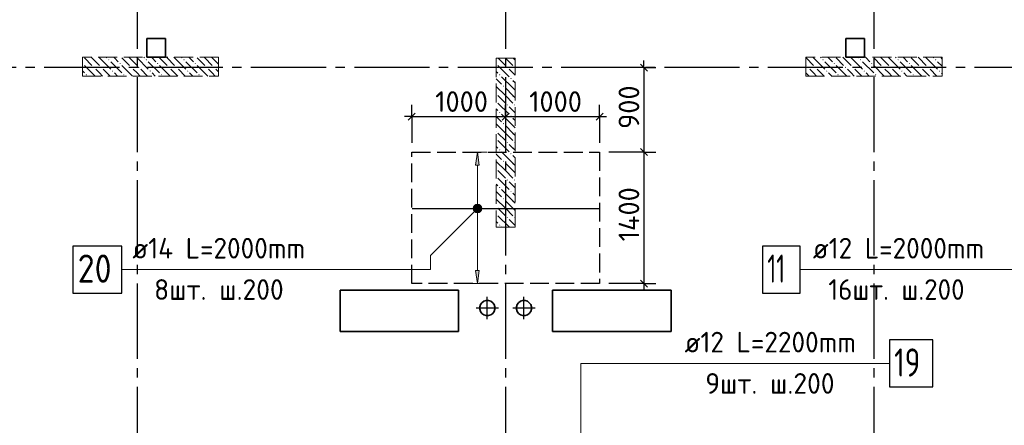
# Model space of a CAD drawing. Header units: millimetres. Extents: x 40580 to 1930067, y -240640 to 81020.
# Tile 82 of 256: x 405850 to 416329, y -216828 to -212509. Entities that reach past the tile are written whole.
import ezdxf

# ---------------------------------------------------------------- set-up
doc = ezdxf.new("R2010")
doc.units = ezdxf.units.MM
for name, pattern in [('______2', [270, 200, -70]), ('______5', [1100, 800, -100, 100, -100]), ('CENTER', [2, 1.25, -0.25, 0.25, -0.25])]:
    doc.linetypes.add(name, pattern=pattern)
for name, color, linetype, lineweight in [('Standard', 7, 'Continuous', 25), ('ДОП Верх по Х', 7, 'Continuous', 25), ('ЖБ Перекрытие верхний уровень', 7, 'Continuous', 35), ('ОСИ', 7, 'CENTER', 15), ('Позиционная метка номер позиции', 7, 'Continuous', 13), ('Примечания', 7, 'Continuous', 13)]:
    doc.layers.add(name, color=color, linetype=linetype, lineweight=lineweight)
doc.layers.add('ЖБ Пилон', color=7, linetype='______2', lineweight=13, true_color=0xa0a0a0)
doc.styles.add('ISOCPEUR', font='isocpeur.ttf')

msp = doc.modelspace()

# ---------------------------------------------------------------- hatches: boundary and pattern name
at = {"layer": 'ДОП Верх по Х', "linetype": 'Continuous', "lineweight": 13, "transparency": 33554687}
for points in [[(410741.9, -214059.4), (410721.9, -213919.4), (410701.9, -214059.4)], [(410689.7, -214500.7), (410754.2, -214500.7), (410740.7, -214487.2)], [(410689.7, -214500.7), (410740.7, -214487.2), (410703.2, -214487.2)], [(410703.2, -214487.2), (410740.7, -214487.2), (410721.9, -214481.9)], [(410684.4, -214519.4), (410759.4, -214519.4), (410754.2, -214500.7)], [(410684.4, -214519.4), (410754.2, -214500.7), (410689.7, -214500.7)], [(410689.7, -214538.2), (410759.4, -214519.4), (410684.4, -214519.4)], [(410689.7, -214538.2), (410754.2, -214538.2), (410759.4, -214519.4)], [(410703.2, -214551.7), (410754.2, -214538.2), (410689.7, -214538.2)], [(410703.2, -214551.7), (410740.7, -214551.7), (410754.2, -214538.2)], [(410740.7, -214551.7), (410703.2, -214551.7), (410721.9, -214556.9)]]:
    msp.add_hatch(color=7, dxfattribs=at).paths.add_polyline_path(points)
msp.add_hatch(color=7, dxfattribs=at).paths.add_polyline_path([(410741.9, -215179.4), (410721.9, -215319.4), (410701.9, -215179.4)], flags=16)
at = {"layer": 'ЖБ Пилон', "linetype": 'Continuous', "lineweight": -3, "transparency": 33554687}
for points in [[(406516.9, -212971.8), (406518.9, -212969.8), (406525.4, -212976.3), (406518.9, -212982.8), (406516.9, -212980.8)], [(406632.4, -213016.3), (406638.9, -213009.8), (406645.4, -213016.3), (406638.9, -213022.8)], [(406712.4, -213016.3), (406718.9, -213009.8), (406725.4, -213016.3), (406718.9, -213022.8)], [(406792.4, -212936.3), (406798.9, -212929.8), (406805.4, -212936.3), (406798.9, -212942.8)], [(406912.4, -212976.3), (406918.9, -212969.8), (406925.4, -212976.3), (406918.9, -212982.8)], [(407032.4, -213016.3), (407038.9, -213009.8), (407045.4, -213016.3), (407038.9, -213022.8)], [(407112.4, -213016.3), (407118.9, -213009.8), (407125.4, -213016.3), (407118.9, -213022.8)], [(407192.4, -212936.3), (407198.9, -212929.8), (407205.4, -212936.3), (407198.9, -212942.8)], [(407312.4, -212976.3), (407318.9, -212969.8), (407325.4, -212976.3), (407318.9, -212982.8)], [(407432.4, -213016.3), (407438.9, -213009.8), (407445.4, -213016.3), (407438.9, -213022.8)], [(407512.4, -213016.3), (407518.9, -213009.8), (407525.4, -213016.3), (407518.9, -213022.8)], [(407592.4, -212936.3), (407598.9, -212929.8), (407605.4, -212936.3), (407598.9, -212942.8)], [(407712.4, -212976.3), (407718.9, -212969.8), (407725.4, -212976.3), (407718.9, -212982.8)], [(407832.4, -213016.3), (407838.9, -213009.8), (407845.4, -213016.3), (407838.9, -213022.8)], [(407912.4, -213016.3), (407918.9, -213009.8), (407925.4, -213016.3), (407918.9, -213022.8)], [(410921.9, -212972.9), (410925.4, -212976.3), (410921.9, -212979.7)], [(411032.4, -213016.3), (411038.9, -213009.8), (411045.4, -213016.3), (411038.9, -213022.8)], [(411112.4, -213016.3), (411118.9, -213009.8), (411121.9, -213012.9), (411121.9, -213019.7), (411118.9, -213022.8)], [(414232.4, -213016.3), (414238.9, -213009.8), (414245.4, -213016.3), (414238.9, -213022.8)], [(414312.4, -213016.3), (414318.9, -213009.8), (414325.4, -213016.3), (414318.9, -213022.8)], [(414392.4, -212936.3), (414398.9, -212929.8), (414405.4, -212936.3), (414398.9, -212942.8)], [(414512.4, -212976.3), (414518.9, -212969.8), (414525.4, -212976.3), (414518.9, -212982.8)], [(414632.4, -213016.3), (414638.9, -213009.8), (414645.4, -213016.3), (414638.9, -213022.8)], [(414712.4, -213016.3), (414718.9, -213009.8), (414725.4, -213016.3), (414718.9, -213022.8)], [(414792.4, -212936.3), (414798.9, -212929.8), (414805.4, -212936.3), (414798.9, -212942.8)], [(414912.4, -212976.3), (414918.9, -212969.8), (414925.4, -212976.3), (414918.9, -212982.8)], [(415032.4, -213016.3), (415038.9, -213009.8), (415045.4, -213016.3), (415038.9, -213022.8)], [(415112.4, -213016.3), (415118.9, -213009.8), (415125.4, -213016.3), (415118.9, -213022.8)], [(415192.4, -212936.3), (415198.9, -212929.8), (415205.4, -212936.3), (415198.9, -212942.8)], [(415312.4, -212976.3), (415318.9, -212969.8), (415325.4, -212976.3), (415318.9, -212982.8)], [(415432.4, -213016.3), (415438.9, -213009.8), (415445.4, -213016.3), (415438.9, -213022.8)], [(415512.4, -213016.3), (415518.9, -213009.8), (415525.4, -213016.3), (415518.9, -213022.8)], [(415592.4, -212936.3), (415598.9, -212929.8), (415605.4, -212936.3), (415598.9, -212942.8)], [(406552.4, -213096.3), (406558.9, -213089.8), (406565.4, -213096.3), (406558.9, -213102.8)], [(406832.4, -213056.3), (406838.9, -213049.8), (406845.4, -213056.3), (406838.9, -213062.8)], [(406952.4, -213096.3), (406958.9, -213089.8), (406965.4, -213096.3), (406958.9, -213102.8)], [(407232.4, -213056.3), (407238.9, -213049.8), (407245.4, -213056.3), (407238.9, -213062.8)], [(407352.4, -213096.3), (407358.9, -213089.8), (407365.4, -213096.3), (407358.9, -213102.8)], [(407632.4, -213056.3), (407638.9, -213049.8), (407645.4, -213056.3), (407638.9, -213062.8)], [(407752.4, -213096.3), (407758.9, -213089.8), (407765.4, -213096.3), (407758.9, -213102.8)], [(410952.4, -213096.3), (410958.9, -213089.8), (410965.4, -213096.3), (410958.9, -213102.8)], [(411072.4, -213136.3), (411078.9, -213129.8), (411085.4, -213136.3), (411078.9, -213142.8)], [(414432.4, -213056.3), (414438.9, -213049.8), (414445.4, -213056.3), (414438.9, -213062.8)], [(414552.4, -213096.3), (414558.9, -213089.8), (414565.4, -213096.3), (414558.9, -213102.8)], [(414832.4, -213056.3), (414838.9, -213049.8), (414845.4, -213056.3), (414838.9, -213062.8)], [(414952.4, -213096.3), (414958.9, -213089.8), (414965.4, -213096.3), (414958.9, -213102.8)], [(415232.4, -213056.3), (415238.9, -213049.8), (415245.4, -213056.3), (415238.9, -213062.8)], [(415352.4, -213096.3), (415358.9, -213089.8), (415365.4, -213096.3), (415358.9, -213102.8)], [(415632.4, -213056.3), (415638.9, -213049.8), (415645.4, -213056.3), (415638.9, -213062.8)], [(410992.4, -213216.3), (410998.9, -213209.8), (411005.4, -213216.3), (410998.9, -213222.8)], [(410921.9, -213292.9), (410925.4, -213296.3), (410921.9, -213299.7)], [(410921.9, -213372.9), (410925.4, -213376.3), (410921.9, -213379.7)], [(411032.4, -213416.3), (411038.9, -213409.8), (411045.4, -213416.3), (411038.9, -213422.8)], [(411112.4, -213416.3), (411118.9, -213409.8), (411121.9, -213412.9), (411121.9, -213419.7), (411118.9, -213422.8)], [(410952.4, -213496.3), (410958.9, -213489.8), (410965.4, -213496.3), (410958.9, -213502.8)], [(411072.4, -213536.3), (411078.9, -213529.8), (411085.4, -213536.3), (411078.9, -213542.8)], [(410992.4, -213616.3), (410998.9, -213609.8), (411005.4, -213616.3), (410998.9, -213622.8)], [(410921.9, -213692.9), (410925.4, -213696.3), (410921.9, -213699.7)], [(410921.9, -213772.9), (410925.4, -213776.3), (410921.9, -213779.7)], [(411032.4, -213816.3), (411038.9, -213809.8), (411045.4, -213816.3), (411038.9, -213822.8)], [(411112.4, -213816.3), (411118.9, -213809.8), (411121.9, -213812.9), (411121.9, -213819.7), (411118.9, -213822.8)], [(410952.4, -213896.3), (410958.9, -213889.8), (410965.4, -213896.3), (410958.9, -213902.8)], [(411072.4, -213936.3), (411078.9, -213929.8), (411085.4, -213936.3), (411078.9, -213942.8)], [(410992.4, -214016.3), (410998.9, -214009.8), (411005.4, -214016.3), (410998.9, -214022.8)], [(410921.9, -214092.9), (410925.4, -214096.3), (410921.9, -214099.7)], [(410921.9, -214172.9), (410925.4, -214176.3), (410921.9, -214179.7)], [(410952.4, -214296.3), (410958.9, -214289.8), (410965.4, -214296.3), (410958.9, -214302.8)], [(411032.4, -214216.3), (411038.9, -214209.8), (411045.4, -214216.3), (411038.9, -214222.8)], [(411112.4, -214216.3), (411118.9, -214209.8), (411121.9, -214212.9), (411121.9, -214219.7), (411118.9, -214222.8)], [(411072.4, -214336.3), (411078.9, -214329.8), (411085.4, -214336.3), (411078.9, -214342.8)], [(410921.9, -214492.9), (410925.4, -214496.3), (410921.9, -214499.7)], [(410992.4, -214416.3), (410998.9, -214409.8), (411005.4, -214416.3), (410998.9, -214422.8)], [(410921.9, -214572.9), (410925.4, -214576.3), (410921.9, -214579.7)], [(410952.4, -214696.3), (410958.9, -214689.8), (410965.4, -214696.3), (410958.9, -214702.8)], [(411032.4, -214616.3), (411038.9, -214609.8), (411045.4, -214616.3), (411038.9, -214622.8)], [(411112.4, -214616.3), (411118.9, -214609.8), (411121.9, -214612.9), (411121.9, -214619.7), (411118.9, -214622.8)]]:
    msp.add_hatch(color=7, dxfattribs=at).paths.add_polyline_path(points, flags=16)
at = {"layer": 'Позиционная метка номер позиции', "linetype": 'Continuous', "lineweight": 13, "transparency": 33554687}
for points in [[(410753.8, -214551.3), (410690.1, -214487.6), (410678.7, -214508)], [(410765.2, -214530.9), (410710.5, -214476.2), (410690.1, -214487.6)], [(410765.2, -214530.9), (410690.1, -214487.6), (410753.8, -214551.3)], [(410765.2, -214508), (410733.4, -214476.2), (410710.5, -214476.2)], [(410765.2, -214508), (410710.5, -214476.2), (410765.2, -214530.9)], [(410733.4, -214476.2), (410765.2, -214508), (410753.8, -214487.6)], [(410753.8, -214551.3), (410678.7, -214508), (410733.4, -214562.7)], [(410733.4, -214562.7), (410678.7, -214508), (410678.7, -214530.9)], [(410733.4, -214562.7), (410678.7, -214530.9), (410710.5, -214562.7)], [(410710.5, -214562.7), (410678.7, -214530.9), (410690.1, -214551.3)]]:
    msp.add_hatch(color=7, dxfattribs=at).paths.add_polyline_path(points)

# ---------------------------------------------------------------- linework, layer by layer
at = {"layer": 'Standard', "color": 251, "linetype": 'Continuous', "lineweight": -3, "true_color": 0x656565, "transparency": 33554687}
for p, q in [((412493.9, -213019.4), (412368.9, -213019.4)), ((412493.9, -213019.4), (412618.9, -213019.4)), ((412493.9, -213019.4), (412493.9, -213019.4)), ((410021.9, -213541), (410021.9, -213416)), ((411021.9, -213541), (411021.9, -213416)), ((412021.9, -213541), (412021.9, -213416)), ((410021.9, -213541), (410021.9, -213666)), ((410021.9, -213541), (410021.9, -213819.4)), ((411021.9, -213541), (411021.9, -213666)), ((411021.9, -213541), (411021.9, -213541)), ((412021.9, -213541), (412021.9, -213666)), ((412021.9, -213541), (412021.9, -213819.4)), ((412493.9, -213919.4), (412368.9, -213919.4)), ((412493.9, -213919.4), (412618.9, -213919.4)), ((412493.9, -215319.4), (412121.9, -215319.4)), ((412493.9, -215319.4), (412368.9, -215319.4)), ((412493.9, -215319.4), (412618.9, -215319.4))]:
    msp.add_line(p, q, dxfattribs=at)
at = {"layer": 'Standard', "color": 7, "linetype": 'Continuous', "lineweight": 25, "transparency": 33554687}
for p, q in [((412456.4, -212981.9), (412531.4, -213056.9)), ((409984.4, -213578.5), (410059.4, -213503.5)), ((410984.4, -213578.5), (411059.4, -213503.5)), ((411984.4, -213578.5), (412059.4, -213503.5)), ((412456.4, -213881.9), (412531.4, -213956.9)), ((412456.4, -215281.9), (412531.4, -215356.9))]:
    msp.add_line(p, q, dxfattribs=at)
at = {"layer": 'Standard', "color": 7, "linetype": 'Continuous', "lineweight": -3, "transparency": 33554687}
for p, q in [((412493.9, -213019.4), (412493.9, -212944.4)), ((410021.9, -213541), (409946.9, -213541)), ((410021.9, -213541), (411021.9, -213541)), ((411021.9, -213541), (412021.9, -213541)), ((412021.9, -213541), (412096.9, -213541)), ((412493.9, -213919.4), (412493.9, -215319.4)), ((412493.9, -215319.4), (412493.9, -215394.4))]:
    msp.add_line(p, q, dxfattribs=at)
at = {"layer": 'Standard', "color": 8, "linetype": '______5', "lineweight": -3, "transparency": 33554687}
for p, q in [((410826.9, -215698.9), (410826.9, -215459.9)), ((411216.9, -215698.9), (411216.9, -215459.9)), ((410946.4, -215579.4), (410707.4, -215579.4)), ((411336.4, -215579.4), (411097.4, -215579.4))]:
    msp.add_line(p, q, dxfattribs=at)
at = {"layer": 'Standard', "color": 7, "linetype": 'Continuous', "lineweight": -3, "transparency": 33554687}
msp.add_lwpolyline([(412493.9, -213019.4), (412493.9, -213767.6), (412493.9, -213767.6), (412493.9, -213919.4)], dxfattribs=at)
at = {"layer": 'Standard', "color": 251, "linetype": 'Continuous', "lineweight": -3, "true_color": 0x656565, "transparency": 33554687}
msp.add_lwpolyline([(412493.9, -213919.4), (412476.9, -213919.4), (412476.9, -213919.4), (412121.9, -213919.4)], dxfattribs=at)
at = {"layer": 'ДОП Верх по Х', "color": 251, "linetype": 'Continuous', "lineweight": 13, "true_color": 0x494949, "transparency": 33554687}
for p, q in [((410721.9, -213919.4), (410621.9, -213919.4)), ((410721.9, -213919.4), (410701.9, -214059.4)), ((410741.9, -214059.4), (410721.9, -213919.4)), ((410721.9, -213919.4), (410821.9, -213919.4)), ((410721.9, -213919.4), (410721.9, -213919.4)), ((410701.9, -214059.4), (410741.9, -214059.4)), ((410721.9, -214489.4), (410721.9, -214059.4)), ((410684.4, -214519.4), (410684.4, -214519.4)), ((410721.9, -215179.4), (410721.9, -214549.4)), ((410759.4, -214519.4), (410759.4, -214519.4)), ((410721.9, -215319.4), (410701.9, -215179.4)), ((410701.9, -215179.4), (410741.9, -215179.4)), ((410741.9, -215179.4), (410721.9, -215319.4)), ((410721.9, -215319.4), (410621.9, -215319.4)), ((410721.9, -215319.4), (410821.9, -215319.4)), ((410721.9, -215319.4), (410721.9, -215319.4))]:
    msp.add_line(p, q, dxfattribs=at)
at = {"layer": 'ДОП Верх по Х', "color": 7, "linetype": 'Continuous', "lineweight": -3, "transparency": 33554687}
msp.add_line((410028.9, -214519.4), (412014.9, -214519.4), dxfattribs=at)
at = {"layer": 'ДОП Верх по Х', "color": 7, "linetype": 'Continuous', "lineweight": 13, "transparency": 33554687}
for p, q in [((407029.2, -215169.4), (409137.2, -215169.4)), ((414271.2, -215169.4), (416357.2, -215169.4)), ((412906.6, -216169.4), (414992.6, -216169.4))]:
    msp.add_line(p, q, dxfattribs=at)
at = {"layer": 'ДОП Верх по Х', "color": 7, "linetype": 'Continuous', "lineweight": 25, "transparency": 33554687}
for points in [[(406417.2, -215419.4), (406937.2, -215419.4), (406937.2, -214919.4), (406417.2, -214919.4), (406417.2, -215419.4)], [(413757.2, -215419.4), (414157.2, -215419.4), (414157.2, -214919.4), (413757.2, -214919.4), (413757.2, -215419.4)], [(415106.6, -216419.4), (415566.6, -216419.4), (415566.6, -215919.4), (415106.6, -215919.4), (415106.6, -216419.4)]]:
    msp.add_lwpolyline(points, dxfattribs=at)
at = {"layer": 'ДОП Верх по Х', "color": 251, "linetype": 'Continuous', "lineweight": 13, "true_color": 0x494949, "transparency": 33554687}
msp.add_circle((410721.9, -214519.4), 37.5, dxfattribs=at)
at = {"layer": 'ЖБ Перекрытие верхний уровень', "transparency": 33554687}
for p, q in [((407401.9, -212709.4), (407201.9, -212709.4)), ((407201.9, -212709.4), (407201.9, -212909.4)), ((407401.9, -212909.4), (407401.9, -212709.4)), ((414841.9, -212709.4), (414641.9, -212709.4)), ((414641.9, -212709.4), (414641.9, -212909.4)), ((414841.9, -212909.4), (414841.9, -212709.4)), ((407201.9, -212909.4), (407401.9, -212909.4)), ((414641.9, -212909.4), (414841.9, -212909.4)), ((410521.9, -215389.4), (409261.9, -215389.4)), ((409261.9, -215389.4), (409261.9, -215829.4)), ((410521.9, -215829.4), (410521.9, -215389.4)), ((412781.9, -215389.4), (411521.9, -215389.4)), ((411521.9, -215389.4), (411521.9, -215829.4)), ((412781.9, -215829.4), (412781.9, -215389.4)), ((410755.1, -215542.8), (410747.3, -215566.8)), ((410769.9, -215522.4), (410755.1, -215542.8)), ((410790.3, -215507.6), (410769.9, -215522.4)), ((410814.3, -215499.8), (410790.3, -215507.6)), ((410839.6, -215499.8), (410814.3, -215499.8)), ((410863.6, -215507.6), (410839.6, -215499.8)), ((410884, -215522.4), (410863.6, -215507.6)), ((410898.8, -215542.8), (410884, -215522.4)), ((410906.6, -215566.8), (410898.8, -215542.8)), ((411145.1, -215542.8), (411137.3, -215566.8)), ((411159.9, -215522.4), (411145.1, -215542.8)), ((411180.3, -215507.6), (411159.9, -215522.4)), ((411204.3, -215499.8), (411180.3, -215507.6)), ((411229.5, -215499.8), (411204.3, -215499.8)), ((411253.6, -215507.6), (411229.5, -215499.8)), ((411274, -215522.4), (411253.6, -215507.6)), ((411288.8, -215542.8), (411274, -215522.4)), ((411296.6, -215566.8), (411288.8, -215542.8)), ((410747.3, -215566.8), (410747.3, -215592.1)), ((410747.3, -215592.1), (410755.1, -215616.1)), ((410755.1, -215616.1), (410769.9, -215636.5)), ((410769.9, -215636.5), (410790.3, -215651.3)), ((410790.3, -215651.3), (410814.3, -215659.1)), ((410839.6, -215659.1), (410863.6, -215651.3)), ((410863.6, -215651.3), (410884, -215636.5)), ((410884, -215636.5), (410898.8, -215616.1)), ((410898.8, -215616.1), (410906.6, -215592.1)), ((410906.6, -215592.1), (410906.6, -215566.8)), ((411137.3, -215566.8), (411137.3, -215592.1)), ((411137.3, -215592.1), (411145.1, -215616.1)), ((411145.1, -215616.1), (411159.9, -215636.5)), ((411159.9, -215636.5), (411180.3, -215651.3)), ((411180.3, -215651.3), (411204.3, -215659.1)), ((411229.5, -215659.1), (411253.6, -215651.3)), ((411253.6, -215651.3), (411274, -215636.5)), ((411274, -215636.5), (411288.8, -215616.1)), ((411288.8, -215616.1), (411296.6, -215592.1)), ((411296.6, -215592.1), (411296.6, -215566.8)), ((410814.3, -215659.1), (410839.6, -215659.1)), ((411204.3, -215659.1), (411229.5, -215659.1)), ((409261.9, -215829.4), (410521.9, -215829.4)), ((411521.9, -215829.4), (412781.9, -215829.4))]:
    msp.add_line(p, q, dxfattribs=at)
at = {"layer": 'ЖБ Пилон', "color": 253, "linetype": '______2', "lineweight": 13, "true_color": 0xa0a0a0, "transparency": 33554687}
for p, q in [((407966.9, -212909.4), (406516.9, -212909.4)), ((406516.9, -212909.4), (406516.9, -213109.4)), ((407966.9, -213109.4), (407966.9, -212909.4)), ((410921.9, -212919.4), (410921.9, -214719.4)), ((411121.9, -212919.4), (410921.9, -212919.4)), ((411121.9, -214719.4), (411121.9, -212919.4)), ((415666.9, -212909.4), (414216.9, -212909.4)), ((414216.9, -212909.4), (414216.9, -213109.4)), ((415666.9, -213109.4), (415666.9, -212909.4)), ((406516.9, -213109.4), (407966.9, -213109.4)), ((414216.9, -213109.4), (415666.9, -213109.4)), ((410921.9, -214719.4), (411121.9, -214719.4))]:
    msp.add_line(p, q, dxfattribs=at)
at = {"layer": 'ЖБ Пилон', "color": 9, "linetype": 'Continuous', "lineweight": -3, "true_color": 0xc7c7c7, "transparency": 33554687}
for p, q in [((406538.9, -212916.3), (406618.9, -212996.3)), ((406618.9, -212916.3), (406612, -212909.4)), ((406618.9, -212916.3), (406698.9, -212996.3)), ((406692, -212909.4), (406698.9, -212916.3)), ((406698.9, -212916.3), (406818.9, -213036.3)), ((406772, -212909.4), (406778.9, -212916.3)), ((406858.9, -212916.3), (406852, -212909.4)), ((406898.9, -212956.3), (406858.9, -212916.3)), ((406938.9, -212916.3), (407018.9, -212996.3)), ((407018.9, -212916.3), (407012, -212909.4)), ((407018.9, -212916.3), (407098.9, -212996.3)), ((407092, -212909.4), (407098.9, -212916.3)), ((407098.9, -212916.3), (407218.9, -213036.3)), ((407172, -212909.4), (407178.9, -212916.3)), ((407258.9, -212916.3), (407252, -212909.4)), ((407298.9, -212956.3), (407258.9, -212916.3)), ((407338.9, -212916.3), (407418.9, -212996.3)), ((407418.9, -212916.3), (407412, -212909.4)), ((407418.9, -212916.3), (407498.9, -212996.3)), ((407492, -212909.4), (407498.9, -212916.3)), ((407498.9, -212916.3), (407618.9, -213036.3)), ((407572, -212909.4), (407578.9, -212916.3)), ((407658.9, -212916.3), (407652, -212909.4)), ((407698.9, -212956.3), (407658.9, -212916.3)), ((407738.9, -212916.3), (407818.9, -212996.3)), ((407818.9, -212916.3), (407812, -212909.4)), ((407818.9, -212916.3), (407898.9, -212996.3)), ((407892, -212909.4), (407898.9, -212916.3)), ((407898.9, -212916.3), (407966.9, -212984.3)), ((410942, -212919.4), (411018.9, -212996.3)), ((411022, -212919.4), (411098.9, -212996.3)), ((411102, -212919.4), (411121.9, -212939.3)), ((414218.9, -212916.3), (414216.9, -212914.3)), ((414218.9, -212916.3), (414298.9, -212996.3)), ((414292, -212909.4), (414298.9, -212916.3)), ((414298.9, -212916.3), (414418.9, -213036.3)), ((414372, -212909.4), (414378.9, -212916.3)), ((414458.9, -212916.3), (414452, -212909.4)), ((414498.9, -212956.3), (414458.9, -212916.3)), ((414538.9, -212916.3), (414618.9, -212996.3)), ((414618.9, -212916.3), (414612, -212909.4)), ((414618.9, -212916.3), (414698.9, -212996.3)), ((414692, -212909.4), (414698.9, -212916.3)), ((414698.9, -212916.3), (414818.9, -213036.3)), ((414772, -212909.4), (414778.9, -212916.3)), ((414858.9, -212916.3), (414852, -212909.4)), ((414898.9, -212956.3), (414858.9, -212916.3)), ((414938.9, -212916.3), (415018.9, -212996.3)), ((415018.9, -212916.3), (415012, -212909.4)), ((415018.9, -212916.3), (415098.9, -212996.3)), ((415092, -212909.4), (415098.9, -212916.3)), ((415098.9, -212916.3), (415218.9, -213036.3)), ((415172, -212909.4), (415178.9, -212916.3)), ((415258.9, -212916.3), (415252, -212909.4)), ((415298.9, -212956.3), (415258.9, -212916.3)), ((415338.9, -212916.3), (415418.9, -212996.3)), ((415418.9, -212916.3), (415412, -212909.4)), ((415418.9, -212916.3), (415498.9, -212996.3)), ((415492, -212909.4), (415498.9, -212916.3)), ((415498.9, -212916.3), (415618.9, -213036.3)), ((415572, -212909.4), (415578.9, -212916.3)), ((415658.9, -212916.3), (415652, -212909.4)), ((415666.9, -212924.3), (415658.9, -212916.3)), ((406538.9, -212996.3), (406652, -213109.4)), ((406818.9, -212956.3), (406938.9, -213076.3)), ((406938.9, -212996.3), (407052, -213109.4)), ((407218.9, -212956.3), (407338.9, -213076.3)), ((407338.9, -212996.3), (407452, -213109.4)), ((407618.9, -212956.3), (407738.9, -213076.3)), ((407738.9, -212996.3), (407852, -213109.4)), ((410938.9, -212996.3), (411058.9, -213116.3)), ((414216.9, -212994.3), (414218.9, -212996.3)), ((414418.9, -212956.3), (414538.9, -213076.3)), ((414538.9, -212996.3), (414652, -213109.4)), ((414818.9, -212956.3), (414938.9, -213076.3)), ((414938.9, -212996.3), (415052, -213109.4)), ((415218.9, -212956.3), (415338.9, -213076.3)), ((415338.9, -212996.3), (415452, -213109.4)), ((415618.9, -212956.3), (415666.9, -213004.3)), ((406516.9, -213054.4), (406538.9, -213076.3)), ((406698.9, -213076.3), (406658.9, -213036.3)), ((406732, -213109.4), (406698.9, -213076.3)), ((406738.9, -213036.3), (406812, -213109.4)), ((406858.9, -213076.3), (406892, -213109.4)), ((407098.9, -213076.3), (407058.9, -213036.3)), ((407132, -213109.4), (407098.9, -213076.3)), ((407138.9, -213036.3), (407212, -213109.4)), ((407258.9, -213076.3), (407292, -213109.4)), ((407498.9, -213076.3), (407458.9, -213036.3)), ((407532, -213109.4), (407498.9, -213076.3)), ((407538.9, -213036.3), (407612, -213109.4)), ((407658.9, -213076.3), (407692, -213109.4)), ((407898.9, -213076.3), (407858.9, -213036.3)), ((407932, -213109.4), (407898.9, -213076.3)), ((407938.9, -213036.3), (407966.9, -213064.3)), ((410921.9, -213059.3), (410938.9, -213076.3)), ((411098.9, -213236.3), (410978.9, -213116.3)), ((411098.9, -213076.3), (411058.9, -213036.3)), ((411121.9, -213099.3), (411098.9, -213076.3)), ((414216.9, -213074.3), (414252, -213109.4)), ((414298.9, -213076.3), (414258.9, -213036.3)), ((414332, -213109.4), (414298.9, -213076.3)), ((414338.9, -213036.3), (414412, -213109.4)), ((414458.9, -213076.3), (414492, -213109.4)), ((414698.9, -213076.3), (414658.9, -213036.3)), ((414732, -213109.4), (414698.9, -213076.3)), ((414738.9, -213036.3), (414812, -213109.4)), ((414858.9, -213076.3), (414892, -213109.4)), ((415098.9, -213076.3), (415058.9, -213036.3)), ((415132, -213109.4), (415098.9, -213076.3)), ((415138.9, -213036.3), (415212, -213109.4)), ((415258.9, -213076.3), (415292, -213109.4)), ((415498.9, -213076.3), (415458.9, -213036.3)), ((415532, -213109.4), (415498.9, -213076.3)), ((415538.9, -213036.3), (415612, -213109.4)), ((415658.9, -213076.3), (415666.9, -213084.3)), ((410921.9, -213139.3), (410978.9, -213196.3)), ((411018.9, -213316.3), (410921.9, -213219.3)), ((411018.9, -213236.3), (411098.9, -213316.3)), ((411098.9, -213156.3), (411121.9, -213179.3)), ((411098.9, -213236.3), (411121.9, -213259.3)), ((410938.9, -213316.3), (411018.9, -213396.3)), ((411018.9, -213316.3), (411098.9, -213396.3)), ((411098.9, -213316.3), (411121.9, -213339.3)), ((410938.9, -213396.3), (411058.9, -213516.3)), ((411098.9, -213476.3), (411058.9, -213436.3)), ((410921.9, -213459.3), (410938.9, -213476.3)), ((410921.9, -213539.3), (410978.9, -213596.3)), ((411098.9, -213636.3), (410978.9, -213516.3)), ((411121.9, -213499.3), (411098.9, -213476.3)), ((411098.9, -213556.3), (411121.9, -213579.3)), ((411018.9, -213716.3), (410921.9, -213619.3)), ((411018.9, -213636.3), (411098.9, -213716.3)), ((411098.9, -213636.3), (411121.9, -213659.3)), ((410938.9, -213716.3), (411018.9, -213796.3)), ((411018.9, -213716.3), (411098.9, -213796.3)), ((411098.9, -213716.3), (411121.9, -213739.3)), ((410921.9, -213859.3), (410938.9, -213876.3)), ((410938.9, -213796.3), (411058.9, -213916.3)), ((411098.9, -213876.3), (411058.9, -213836.3)), ((410921.9, -213939.3), (410978.9, -213996.3)), ((411098.9, -214036.3), (410978.9, -213916.3)), ((411121.9, -213899.3), (411098.9, -213876.3)), ((411098.9, -213956.3), (411121.9, -213979.3)), ((411018.9, -214116.3), (410921.9, -214019.3)), ((411018.9, -214036.3), (411098.9, -214116.3)), ((411098.9, -214036.3), (411121.9, -214059.3)), ((410938.9, -214116.3), (411018.9, -214196.3)), ((411018.9, -214116.3), (411098.9, -214196.3)), ((411098.9, -214116.3), (411121.9, -214139.3)), ((410921.9, -214259.3), (410938.9, -214276.3)), ((410938.9, -214196.3), (411058.9, -214316.3)), ((411098.9, -214276.3), (411058.9, -214236.3)), ((411121.9, -214299.3), (411098.9, -214276.3)), ((410921.9, -214339.3), (410978.9, -214396.3)), ((411098.9, -214436.3), (410978.9, -214316.3)), ((411098.9, -214356.3), (411121.9, -214379.3)), ((411018.9, -214516.3), (410921.9, -214419.3)), ((411018.9, -214436.3), (411098.9, -214516.3)), ((411098.9, -214436.3), (411121.9, -214459.3)), ((410938.9, -214516.3), (411018.9, -214596.3)), ((410938.9, -214596.3), (411058.9, -214716.3)), ((411018.9, -214516.3), (411098.9, -214596.3)), ((411098.9, -214516.3), (411121.9, -214539.3)), ((410921.9, -214659.3), (410938.9, -214676.3)), ((411098.9, -214676.3), (411058.9, -214636.3)), ((411121.9, -214699.3), (411098.9, -214676.3)), ((410982, -214719.4), (410978.9, -214716.3))]:
    msp.add_line(p, q, dxfattribs=at)
at = {"layer": 'ОСИ', "color": 8, "linetype": '______5', "lineweight": -3, "transparency": 33554687}
for p, q in [((407101.9, -204319.4), (407101.9, -224149.4)), ((411021.9, -204319.4), (411021.9, -224149.4)), ((414941.9, -204319.4), (414941.9, -224149.4)), ((443211.9, -213019.4), (397901.9, -213019.4))]:
    msp.add_line(p, q, dxfattribs=at)
at = {"layer": 'Позиционная метка номер позиции', "color": 7, "linetype": 'Continuous', "lineweight": 13, "transparency": 33554687}
for p, q in [((410690.1, -214487.6), (410690.1, -214487.6)), ((410753.8, -214487.6), (410753.8, -214487.6)), ((410690.1, -214551.3), (410690.1, -214551.3)), ((410753.8, -214551.3), (410753.8, -214551.3))]:
    msp.add_line(p, q, dxfattribs=at)
for points in [[(410721.9, -214519.4), (410221.9, -215019.4), (410221.9, -215169.4), (406937.2, -215169.4)], [(417941.9, -214519.4), (417441.9, -215019.4), (417441.9, -215169.4), (414157.2, -215169.4)], [(411321.9, -217819.4), (411821.9, -217319.4), (411821.9, -216169.4), (415106.6, -216169.4)]]:
    msp.add_lwpolyline(points, dxfattribs=at)
msp.add_circle((410721.9, -214519.4), 45, dxfattribs=at)
at = {"layer": 'Примечания', "color": 7, "linetype": '______2', "lineweight": -3, "transparency": 33554687}
for p, q in [((410021.9, -213919.4), (412021.9, -213919.4)), ((410021.9, -215319.4), (410021.9, -213919.4)), ((412021.9, -213919.4), (412021.9, -215319.4)), ((412021.9, -215319.4), (410021.9, -215319.4))]:
    msp.add_line(p, q, dxfattribs=at)

# ---------------------------------------------------------------- texts
at = {"layer": 'Standard', "color": 7, "linetype": 'Continuous', "lineweight": 25, "transparency": 33554687, "char_height": 220, "width": 625.735, "attachment_point": 7, "style": 'ISOCPEUR'}
for insert in [(410271.7, -213490.9), (411271.7, -213490.9)]:
    msp.add_mtext('1000', dxfattribs=dict(at, insert=insert))
at = {"layer": 'Standard', "color": 7, "linetype": 'Continuous', "lineweight": 25, "transparency": 33554687, "char_height": 220, "attachment_point": 7, "rotation": 90, "style": 'ISOCPEUR'}
for s, insert, width in [('900', (412443.9, -213672.8), 531.973), ('1400', (412443.9, -214869.7), 625.735)]:
    msp.add_mtext(s, dxfattribs=dict(at, insert=insert, width=width))
at = {"layer": 'ДОП Верх по Х', "color": 7, "linetype": 'Continuous', "lineweight": 13, "transparency": 33554687, "attachment_point": 7, "style": 'ISOCPEUR'}
for s, insert, char_height, width in [('\\W0.96;ø14 L=2000mm ', (407049.2, -215052.1), 220, 2173.888), ('\\W0.96;ø12 L=2000mm ', (414291.2, -215052.1), 220, 2152.025), ('\\W0.88;20', (406467.2, -215309.4), 300, 551.54), ('\\W0.63;11', (413807.2, -215309.4), 300, 393.75), ('\\W0.97;8шт. ш.200 ', (407280.2, -215492.1), 220, 1713.197), ('\\W0.95;16шт. ш.200 ', (414456.2, -215492.1), 220, 1820.767), ('\\W0.96;ø12 L=2200mm ', (412926.6, -216052.1), 220, 2152.012), ('\\W0.75;19', (415156.6, -216309.4), 300, 472.649), ('\\W0.97;9шт. ш.200 ', (413146.6, -216492.1), 220, 1713.203)]:
    msp.add_mtext(s, dxfattribs=dict(at, insert=insert, char_height=char_height, width=width))

doc.saveas('drawing.dxf')
